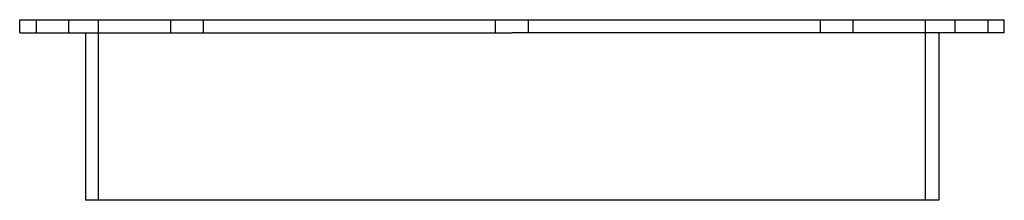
# Model space of a CAD drawing. Header units: millimetres. Extents: x -150 to 150, y -55 to 0.
import ezdxf

# ---------------------------------------------------------------- set-up
doc = ezdxf.new("R2010")
doc.units = ezdxf.units.MM
doc.layers.add('HIDDEN', color=7, linetype='Continuous')
doc.layers.add('THICK', color=7, linetype='Continuous')

msp = doc.modelspace()

# ---------------------------------------------------------------- linework, layer by layer
at = {"layer": 'HIDDEN'}
for p, q in [((-145, 0), (-145, -4)), ((-135, -4), (-135, 0)), ((-126, -55), (-126, 0)), ((-103.99, -4), (-103.99, 0)), ((-103.99, -4), (-103.99, 0)), ((-93.99, -4), (-93.99, 0)), ((-93.99, -4), (-93.99, 0)), ((-5, -4), (-5, 0)), ((-5, -4), (-5, 0)), ((5, -4), (5, 0)), ((5, -4), (5, 0)), ((93.99, -4), (93.99, 0)), ((93.99, -4), (93.99, 0)), ((103.99, -4), (103.99, 0)), ((103.99, -4), (103.99, 0)), ((126, -55), (126, 0)), ((135, -4), (135, 0)), ((145, 0), (145, -4))]:
    msp.add_line(p, q, dxfattribs=at)
at = {"layer": 'THICK'}
for p, q in [((-150, 0), (0, 0)), ((-150, -4), (-150, 0)), ((0, 0), (150, 0)), ((150, -4), (150, 0)), ((-150, -4), (0, -4)), ((-130, -4), (-130, -55)), ((150, -4), (0, -4)), ((130, -4), (130, -55)), ((0, -55), (-130, -55)), ((130, -55), (0, -55))]:
    msp.add_line(p, q, dxfattribs=at)

doc.saveas('drawing.dxf')
